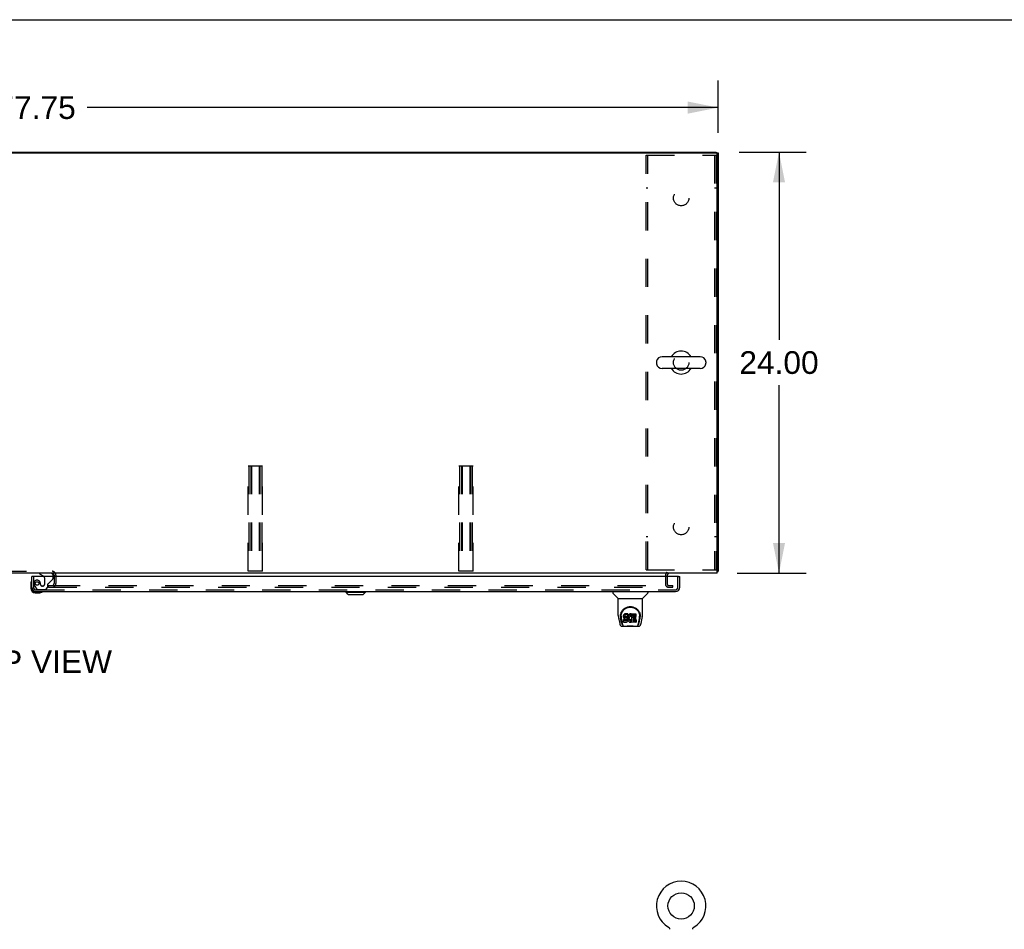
# Model space of a CAD drawing. Header units: inches. Extents: x 0 to 293, y 0 to 190.
# Tile 26 of 30: x 90 to 146, y 138 to 190. Entities that reach past the tile are written whole.
import ezdxf

# ---------------------------------------------------------------- set-up
doc = ezdxf.new("R2010")
doc.units = ezdxf.units.IN
doc.header["$LTSCALE"] = 16.12069
doc.header["$MEASUREMENT"] = 0
doc.linetypes.add('HIDDEN', pattern=[0.2, 0.1, -0.1])
doc.layers.get('0').update_dxf_attribs({"linetype": 'CONTINUOUS'})
for name, color, linetype in [('DEFAULT_2', 8, 'HIDDEN'), ('DIMENSIONS', 7, 'CONTINUOUS'), ('MAIN_RH_DOOR_ASSEMBLY', 7, 'CONTINUOUS')]:
    doc.layers.add(name, color=color, linetype=linetype)
doc.styles.get("Standard").update_dxf_attribs({"font": 'arial.ttf'})
doc.dimstyles.new('DIMSTYLE_1', dxfattribs={"dimtxt": 1.293103, "dimasz": 1.724138, "dimexe": 0.09, "dimexo": 0.07, "dimgap": 0.0375, "dimtad": 0, "dimtih": 1, "dimtoh": 1, "dimzin": 4, "dimdsep": 46, "dimtxsty": 'Standard', "dimblk": '_FILLED', "dimblk1": '_FILLED', "dimblk2": '_FILLED', "dimcen": 0.09, "dimazin": 1, "dimtfac": 1, "dimtdec": 3, "dimtofl": 0, "dimtmove": 0, "dimatfit": 3, "dimldrblk": '_FILLED', "dimfxl": 0, "dimtolj": 1, "dimtzin": 4, "dimarcsym": 0})

# ---------------------------------------------------------------- blocks, each defined once
blk = doc.blocks.new('_FILLED')
at = {"color": 0, "linetype": 'ByBlock'}
blk.add_solid([(0, 0), (-1, 0.2), (-1, -0.2)], dxfattribs=at)
blk = doc.blocks.new('*D1')
at = {"layer": 'DIMENSIONS', "color": 2, "linetype": 'Continuous'}
for p, q in [((51.763, 183.215), (51.763, 186.196)), ((129.513, 183.215), (129.513, 186.196)), ((51.763, 184.645), (87.733, 184.645)), ((129.513, 184.645), (93.544, 184.645))]:
    blk.add_line(p, q, dxfattribs=at)
at = {"layer": 'DIMENSIONS', "color": 2, "linetype": 'Continuous', "xscale": 1.724137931, "yscale": 1.724137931, "zscale": 1.724137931, "rotation": 180}
blk.add_blockref('_FILLED', (51.763, 184.645), dxfattribs=at)
at = {"layer": 'DIMENSIONS', "color": 2, "linetype": 'Continuous', "xscale": 1.724137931, "yscale": 1.724137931, "zscale": 1.724137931}
blk.add_blockref('_FILLED', (129.513, 184.645), dxfattribs=at)
at = {"layer": 'DIMENSIONS', "color": 2, "linetype": 'Continuous', "insert": (90.638, 185.291), "char_height": 1.2931, "width": 4.51865, "attachment_point": 2, "line_spacing_factor": 0.9}
blk.add_mtext('77.75', dxfattribs=at)
blk = doc.blocks.new('*D2')
at = {"layer": 'DIMENSIONS', "color": 2, "linetype": 'Continuous'}
for p, q in [((130.72, 182.112), (134.539, 182.112)), ((132.987, 182.112), (132.987, 171.406)), ((132.987, 158.112), (132.987, 168.819)), ((130.606, 158.112), (134.539, 158.112))]:
    blk.add_line(p, q, dxfattribs=at)
at = {"layer": 'DIMENSIONS', "color": 2, "linetype": 'Continuous', "xscale": 1.724137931, "yscale": 1.724137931, "zscale": 1.724137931}
for p, rotation in [((132.987, 182.112), 90), ((132.987, 158.112), 270)]:
    blk.add_blockref('_FILLED', p, dxfattribs=dict(at, rotation=rotation))
at = {"layer": 'DIMENSIONS', "color": 2, "linetype": 'Continuous', "insert": (132.987, 170.759), "char_height": 1.2931, "width": 4.51865, "attachment_point": 2, "line_spacing_factor": 0.9}
blk.add_mtext('24.00', dxfattribs=at)

msp = doc.modelspace()

# ---------------------------------------------------------------- linework, layer by layer
at = {"color": 7, "linetype": 'Continuous'}
for p, q in [((0, 189.655), (293.103, 189.655)), ((51.763, 182.06), (129.513, 182.06)), ((51.867, 182.112), (129.409, 182.112)), ((90.638, 182.112), (90.638, 182.06)), ((129.409, 182.112), (129.409, 182.06)), ((129.461, 158.112), (129.461, 182.008)), ((129.513, 182.06), (129.513, 158.216)), ((125.999, 170.151), (125.999, 170.074)), ((128.489, 170.447), (126.329, 170.447)), ((128.819, 170.151), (128.819, 170.074)), ((128.489, 169.778), (126.329, 169.778)), ((129.461, 158.112), (51.815, 158.112)), ((91.659, 157.97), (91.659, 157.908)), ((126.617, 157.97), (126.617, 157.908)), ((129.513, 158.216), (129.461, 158.216)), ((126.686, 137.927), (126.691, 137.925)), ((126.687, 137.927), (126.688, 137.926)), ((126.691, 137.925), (126.695, 137.922)), ((126.695, 137.922), (126.699, 137.919)), ((126.699, 137.919), (126.703, 137.915)), ((126.703, 137.916), (126.707, 137.912)), ((126.707, 137.912), (126.711, 137.909)), ((126.711, 137.909), (126.715, 137.905)), ((126.715, 137.905), (126.718, 137.901)), ((126.718, 137.901), (126.722, 137.897)), ((126.721, 137.897), (126.725, 137.893)), ((126.725, 137.893), (126.728, 137.889)), ((126.728, 137.889), (126.731, 137.885)), ((126.731, 137.885), (126.734, 137.88)), ((126.734, 137.881), (126.736, 137.876)), ((126.736, 137.876), (126.739, 137.871)), ((126.739, 137.872), (126.741, 137.867)), ((126.741, 137.867), (126.743, 137.862)), ((126.743, 137.862), (126.745, 137.857)), ((126.745, 137.857), (126.747, 137.852)), ((126.747, 137.852), (126.749, 137.847)), ((126.749, 137.848), (126.75, 137.842)), ((126.75, 137.842), (126.751, 137.837)), ((126.751, 137.837), (126.752, 137.832)), ((126.752, 137.832), (126.753, 137.827)), ((126.753, 137.827), (126.754, 137.822)), ((126.754, 137.812), (126.754, 137.807)), ((128.064, 137.812), (128.065, 137.817)), ((128.064, 137.807), (128.064, 137.812)), ((128.065, 137.822), (128.066, 137.827)), ((128.065, 137.817), (128.065, 137.822)), ((128.066, 137.827), (128.067, 137.832)), ((128.067, 137.832), (128.068, 137.837)), ((128.068, 137.837), (128.069, 137.842)), ((128.069, 137.842), (128.07, 137.848)), ((128.07, 137.847), (128.072, 137.852)), ((128.072, 137.852), (128.074, 137.857)), ((128.074, 137.857), (128.076, 137.862)), ((128.076, 137.862), (128.078, 137.867)), ((128.078, 137.867), (128.08, 137.872)), ((128.08, 137.871), (128.083, 137.876)), ((128.082, 137.876), (128.085, 137.881)), ((128.085, 137.88), (128.088, 137.885)), ((128.088, 137.885), (128.091, 137.889)), ((128.091, 137.889), (128.094, 137.893)), ((128.094, 137.893), (128.097, 137.897)), ((128.097, 137.897), (128.101, 137.901)), ((128.101, 137.901), (128.104, 137.905)), ((128.104, 137.905), (128.108, 137.909)), ((128.108, 137.909), (128.112, 137.912)), ((128.112, 137.912), (128.116, 137.916)), ((128.116, 137.915), (128.12, 137.919)), ((128.12, 137.919), (128.124, 137.922)), ((128.124, 137.922), (128.128, 137.925)), ((128.124, 137.922), (128.125, 137.923)), ((128.128, 137.925), (128.133, 137.927)), ((128.131, 137.926), (128.132, 137.927)), ((128.133, 137.927), (128.133, 137.927))]:
    msp.add_line(p, q, dxfattribs=at)
for points in [[(129.461, 158.197), (129.462, 158.197), (129.466, 158.198), (129.47, 158.199), (129.474, 158.2), (129.478, 158.201)], [(129.478, 158.201), (129.486, 158.202), (129.489, 158.203), (129.493, 158.204), (129.496, 158.204), (129.499, 158.205), (129.502, 158.206), (129.504, 158.207), (129.506, 158.208), (129.508, 158.209), (129.51, 158.21), (129.511, 158.211), (129.512, 158.212), (129.513, 158.214), (129.513, 158.215), (129.513, 158.216)], [(126.754, 137.822), (126.754, 137.817), (126.754, 137.812), (126.754, 137.807)]]:
    msp.add_lwpolyline(points, dxfattribs=at)
msp.add_circle((127.409, 139.138), 0.75, dxfattribs=at)
for centre, radius, start, end in [((129.409, 182.008), 0.052, 0, 90), ((127.409, 170.112), 0.655, 30.676, 149.324), ((126.156, 170.151), 0.157, 167.5716, 180), ((126.156, 170.074), 0.157, 180, 192.4284), ((126.329, 170.112), 0.334, 90, 167.5716), ((128.489, 170.112), 0.334, 12.4284, 90), ((128.662, 170.151), 0.157, 0, 12.4284), ((128.662, 170.074), 0.157, 347.5716, 360), ((126.329, 170.112), 0.334, 192.4284, 270), ((127.409, 170.112), 0.655, 210.674, 329.326), ((128.489, 170.112), 0.334, 270, 347.5716), ((91.544, 157.997), 0.115, 64.7498, 90), ((126.76, 157.97), 0.142, 90, 180), ((127.409, 139.138), 1.41, 300.818, 239.182)]:
    msp.add_arc(centre, radius, start, end, dxfattribs=at)
at = {"color": 3, "linetype": 'Continuous'}
msp.add_arc((91.544, 157.997), 0.115, 0, 64.7498, dxfattribs=at)
at = {"layer": 'DEFAULT_2', "color": 8, "linetype": 'HIDDEN'}
for p, q in [((125.409, 181.925), (129.409, 181.925)), ((125.409, 158.3), (125.409, 181.925)), ((125.513, 158.3), (125.513, 181.925)), ((129.305, 181.925), (129.305, 158.3)), ((129.409, 181.925), (129.409, 158.3)), ((125.513, 180.05), (125.409, 180.05)), ((129.409, 180.05), (129.305, 180.05)), ((102.732, 164.216), (103.545, 164.216)), ((102.732, 158.216), (102.732, 164.216)), ((102.772, 164.216), (102.772, 158.216)), ((102.88, 164.216), (102.88, 158.216)), ((102.92, 164.216), (102.92, 158.216)), ((103.357, 164.216), (103.357, 158.216)), ((103.397, 164.216), (103.397, 158.216)), ((103.505, 164.216), (103.505, 158.216)), ((103.545, 158.216), (103.545, 164.216)), ((114.732, 164.216), (115.545, 164.216)), ((114.732, 158.216), (114.732, 164.216)), ((114.772, 164.216), (114.772, 158.216)), ((114.88, 164.216), (114.88, 158.216)), ((114.92, 164.216), (114.92, 158.216)), ((115.357, 164.216), (115.357, 158.216)), ((115.397, 164.216), (115.397, 158.216)), ((115.505, 164.216), (115.505, 158.216)), ((115.545, 158.216), (115.545, 164.216)), ((125.513, 160.175), (125.409, 160.175)), ((129.409, 160.175), (129.305, 160.175)), ((125.409, 158.3), (129.409, 158.3)), ((88.482, 158.216), (91.544, 158.216)), ((91.659, 157.997), (91.659, 157.97)), ((91.659, 157.908), (91.659, 157.519)), ((91.763, 157.997), (91.763, 157.519)), ((103.545, 158.216), (102.732, 158.216)), ((115.545, 158.216), (114.732, 158.216)), ((126.513, 157.97), (126.513, 157.486)), ((126.617, 157.908), (126.617, 157.486)), ((91.347, 157.404), (91.544, 157.404)), ((91.347, 157.3), (91.347, 157.404)), ((91.347, 157.3), (126.597, 157.3)), ((91.544, 157.404), (126.597, 157.404)), ((126.625, 157.404), (126.93, 157.404)), ((126.625, 157.3), (126.93, 157.3)), ((126.93, 157.3), (126.93, 157.404)), ((126.686, 137.927), (126.686, 137.927)), ((126.694, 137.923), (126.695, 137.922)), ((128.133, 137.927), (128.133, 137.927))]:
    msp.add_line(p, q, dxfattribs=at)
for centre in [(127.409, 179.487), (127.409, 170.112), (127.409, 160.737)]:
    msp.add_circle(centre, 0.438, dxfattribs=at)
for centre, radius, start, end in [((91.544, 157.997), 0.219, 0, 90), ((126.76, 157.97), 0.246, 130.9655, 180), ((91.544, 157.519), 0.219, 270, 360), ((91.544, 157.519), 0.115, 270, 360), ((126.7, 157.486), 0.186, 180, 270), ((126.7, 157.486), 0.0823, 180, 270)]:
    msp.add_arc(centre, radius, start, end, dxfattribs=at)
at = {"layer": 'MAIN_RH_DOOR_ASSEMBLY', "color": 7, "linetype": 'Continuous'}
for p, q in [((90.45, 157.908), (90.388, 157.908)), ((90.83, 158.112), (90.83, 158.073)), ((90.83, 158.073), (91.069, 157.935)), ((91.617, 157.908), (91.617, 157.955)), ((127.264, 157.908), (127.326, 157.908)), ((90.328, 157.514), (90.328, 157.257)), ((90.375, 157.649), (90.373, 157.643)), ((90.388, 157.301), (90.388, 157.257)), ((90.591, 157.054), (90.635, 157.054)), ((90.591, 156.994), (90.848, 156.994)), ((90.886, 156.997), (90.848, 156.994)), ((90.977, 157.039), (90.983, 157.041)), ((108.305, 157.015), (108.305, 157.054)), ((108.305, 157.015), (109.409, 157.015)), ((108.424, 156.897), (108.305, 157.015)), ((108.307, 157.015), (108.307, 157.054)), ((108.425, 156.897), (108.307, 157.015)), ((108.424, 156.897), (109.291, 156.897)), ((109.291, 156.897), (109.409, 157.015)), ((109.409, 157.015), (109.409, 157.054)), ((123.509, 157.054), (123.509, 156.992)), ((123.819, 156.667), (123.521, 156.964)), ((123.824, 156.661), (125.202, 156.661)), ((123.824, 155.689), (123.824, 156.661)), ((125.202, 155.69), (125.202, 156.661)), ((125.208, 156.667), (125.506, 156.964)), ((125.517, 157.054), (125.517, 156.992)), ((123.84, 155.546), (123.905, 155.241)), ((123.95, 155.72), (123.949, 155.657)), ((124.012, 155.268), (123.959, 155.539)), ((123.986, 155.647), (123.986, 155.624)), ((123.996, 155.526), (124.053, 155.233)), ((124.129, 155.692), (124.127, 155.669)), ((124.127, 155.602), (124.127, 155.669)), ((124.129, 155.626), (124.127, 155.602)), ((124.127, 155.602), (124.128, 155.578)), ((124.128, 155.578), (124.132, 155.554)), ((124.134, 155.716), (124.129, 155.692)), ((124.129, 155.626), (124.129, 155.692)), ((124.134, 155.649), (124.129, 155.626)), ((124.132, 155.554), (124.14, 155.532)), ((124.144, 155.738), (124.134, 155.716)), ((124.134, 155.649), (124.134, 155.716)), ((124.144, 155.671), (124.134, 155.649)), ((124.14, 155.532), (124.153, 155.512)), ((124.157, 155.758), (124.144, 155.738)), ((124.144, 155.671), (124.144, 155.738)), ((124.157, 155.691), (124.144, 155.671)), ((124.153, 155.512), (124.17, 155.495)), ((124.166, 155.766), (124.157, 155.758)), ((124.157, 155.691), (124.157, 155.758)), ((124.166, 155.699), (124.157, 155.691)), ((124.175, 155.772), (124.166, 155.766)), ((124.166, 155.699), (124.166, 155.766)), ((124.175, 155.706), (124.166, 155.699)), ((124.17, 155.495), (124.189, 155.482)), ((124.197, 155.782), (124.175, 155.772)), ((124.175, 155.706), (124.175, 155.772)), ((124.197, 155.715), (124.175, 155.706)), ((124.189, 155.482), (124.201, 155.477)), ((124.22, 155.79), (124.197, 155.782)), ((124.197, 155.715), (124.197, 155.782)), ((124.22, 155.723), (124.197, 155.715)), ((124.198, 155.59), (124.199, 155.605)), ((124.199, 155.583), (124.198, 155.59)), ((124.199, 155.605), (124.201, 155.62)), ((124.199, 155.583), (124.199, 155.605)), ((124.201, 155.576), (124.199, 155.583)), ((124.201, 155.62), (124.204, 155.627)), ((124.201, 155.576), (124.201, 155.62)), ((124.206, 155.569), (124.201, 155.576)), ((124.201, 155.477), (124.212, 155.475)), ((124.204, 155.627), (124.21, 155.632)), ((124.206, 155.569), (124.206, 155.628)), ((124.212, 155.565), (124.206, 155.569)), ((124.21, 155.632), (124.224, 155.636)), ((124.212, 155.632), (124.211, 155.632)), ((124.226, 155.628), (124.212, 155.632)), ((124.212, 155.565), (124.212, 155.632)), ((124.226, 155.561), (124.212, 155.565)), ((124.212, 155.475), (124.26, 155.475)), ((124.36, 155.79), (124.22, 155.79)), ((124.22, 155.723), (124.22, 155.79)), ((124.36, 155.723), (124.22, 155.723)), ((124.224, 155.636), (124.239, 155.637)), ((124.25, 155.629), (124.226, 155.628)), ((124.226, 155.561), (124.226, 155.628)), ((124.25, 155.562), (124.226, 155.561)), ((124.239, 155.637), (124.352, 155.637)), ((124.274, 155.627), (124.25, 155.629)), ((124.25, 155.562), (124.25, 155.629)), ((124.274, 155.561), (124.25, 155.562)), ((124.298, 155.622), (124.274, 155.627)), ((124.274, 155.561), (124.274, 155.627)), ((124.298, 155.555), (124.274, 155.561)), ((124.309, 155.617), (124.298, 155.622)), ((124.298, 155.555), (124.298, 155.622)), ((124.309, 155.551), (124.298, 155.555)), ((124.319, 155.611), (124.309, 155.617)), ((124.309, 155.551), (124.309, 155.617)), ((124.319, 155.544), (124.309, 155.551)), ((124.336, 155.594), (124.319, 155.611)), ((124.319, 155.544), (124.319, 155.611)), ((124.336, 155.527), (124.319, 155.544)), ((124.349, 155.574), (124.336, 155.594)), ((124.336, 155.527), (124.336, 155.594)), ((124.349, 155.507), (124.336, 155.527)), ((124.358, 155.552), (124.349, 155.574)), ((124.349, 155.507), (124.349, 155.574)), ((124.358, 155.485), (124.349, 155.507)), ((124.352, 155.637), (124.358, 155.638)), ((124.358, 155.638), (124.359, 155.643)), ((124.359, 155.548), (124.358, 155.552)), ((124.358, 155.485), (124.358, 155.552)), ((124.365, 155.462), (124.358, 155.485)), ((124.359, 155.643), (124.361, 155.656)), ((124.364, 155.626), (124.359, 155.581)), ((124.359, 155.514), (124.359, 155.581)), ((124.364, 155.559), (124.359, 155.514)), ((124.359, 155.514), (124.36, 155.492)), ((124.362, 155.747), (124.36, 155.79)), ((124.36, 155.723), (124.36, 155.79)), ((124.362, 155.68), (124.36, 155.723)), ((124.36, 155.492), (124.364, 155.47)), ((124.361, 155.656), (124.362, 155.68)), ((124.362, 155.68), (124.362, 155.747)), ((124.368, 155.647), (124.364, 155.626)), ((124.364, 155.559), (124.364, 155.626)), ((124.368, 155.581), (124.364, 155.559)), ((124.374, 155.669), (124.368, 155.647)), ((124.368, 155.581), (124.368, 155.647)), ((124.374, 155.602), (124.368, 155.581)), ((124.383, 155.689), (124.374, 155.669)), ((124.374, 155.602), (124.374, 155.669)), ((124.383, 155.623), (124.374, 155.602)), ((124.394, 155.709), (124.383, 155.689)), ((124.383, 155.623), (124.383, 155.689)), ((124.394, 155.642), (124.383, 155.623)), ((124.407, 155.727), (124.394, 155.709)), ((124.394, 155.642), (124.394, 155.709)), ((124.407, 155.66), (124.394, 155.642)), ((124.421, 155.744), (124.407, 155.727)), ((124.407, 155.66), (124.407, 155.727)), ((124.421, 155.677), (124.407, 155.66)), ((124.438, 155.759), (124.421, 155.744)), ((124.421, 155.677), (124.421, 155.744)), ((124.438, 155.692), (124.421, 155.677)), ((124.43, 155.53), (124.429, 155.503)), ((124.429, 155.503), (124.43, 155.49)), ((124.433, 155.557), (124.43, 155.53)), ((124.43, 155.49), (124.43, 155.53)), ((124.43, 155.49), (124.433, 155.477)), ((124.432, 155.549), (124.433, 155.544)), ((124.437, 155.569), (124.433, 155.557)), ((124.433, 155.544), (124.443, 155.519)), ((124.433, 155.477), (124.433, 155.544)), ((124.433, 155.477), (124.443, 155.452)), ((124.442, 155.581), (124.437, 155.569)), ((124.456, 155.772), (124.438, 155.759)), ((124.438, 155.692), (124.438, 155.759)), ((124.456, 155.705), (124.438, 155.692)), ((124.457, 155.604), (124.442, 155.581)), ((124.443, 155.519), (124.457, 155.496)), ((124.443, 155.452), (124.443, 155.519)), ((124.476, 155.781), (124.456, 155.772)), ((124.456, 155.705), (124.456, 155.772)), ((124.476, 155.714), (124.456, 155.705)), ((124.465, 155.615), (124.457, 155.604)), ((124.457, 155.496), (124.466, 155.486)), ((124.457, 155.429), (124.457, 155.496)), ((124.476, 155.622), (124.465, 155.615)), ((124.466, 155.486), (124.476, 155.477)), ((124.466, 155.419), (124.466, 155.486)), ((124.498, 155.786), (124.476, 155.781)), ((124.476, 155.714), (124.476, 155.781)), ((124.498, 155.719), (124.476, 155.714)), ((124.501, 155.633), (124.476, 155.622)), ((124.476, 155.477), (124.487, 155.47)), ((124.476, 155.41), (124.476, 155.477)), ((124.52, 155.788), (124.498, 155.786)), ((124.498, 155.719), (124.498, 155.786)), ((124.52, 155.721), (124.498, 155.719)), ((124.513, 155.636), (124.501, 155.633)), ((124.527, 155.636), (124.513, 155.636)), ((124.52, 155.788), (124.543, 155.788)), ((124.52, 155.721), (124.52, 155.788)), ((124.543, 155.721), (124.52, 155.721)), ((124.54, 155.633), (124.527, 155.636)), ((124.552, 155.628), (124.54, 155.633)), ((124.554, 155.786), (124.543, 155.788)), ((124.543, 155.721), (124.543, 155.788)), ((124.554, 155.719), (124.543, 155.721)), ((124.564, 155.783), (124.554, 155.786)), ((124.554, 155.719), (124.554, 155.786)), ((124.564, 155.716), (124.554, 155.719)), ((124.584, 155.699), (124.558, 155.63)), ((124.583, 155.77), (124.564, 155.783)), ((124.564, 155.716), (124.564, 155.783)), ((124.583, 155.704), (124.564, 155.716)), ((124.564, 155.473), (124.575, 155.481)), ((124.575, 155.481), (124.575, 155.414)), ((124.581, 155.48), (124.593, 155.462)), ((124.583, 155.77), (124.583, 155.704)), ((124.585, 155.767), (124.585, 155.704)), ((124.593, 155.787), (124.83, 155.787)), ((124.593, 155.395), (124.593, 155.787)), ((124.593, 155.721), (124.83, 155.721)), ((124.663, 155.633), (124.663, 155.565)), ((124.83, 155.637), (124.668, 155.637)), ((124.668, 155.628), (124.799, 155.628)), ((124.668, 155.561), (124.799, 155.561)), ((124.799, 155.479), (124.669, 155.479)), ((124.804, 155.623), (124.804, 155.483)), ((124.834, 155.783), (124.834, 155.642)), ((124.974, 155.233), (125.031, 155.523)), ((125.015, 155.268), (125.068, 155.539)), ((125.031, 155.523), (125.031, 155.527)), ((125.077, 155.72), (125.078, 155.657)), ((125.084, 155.634), (125.084, 155.634)), ((125.122, 155.241), (125.187, 155.546)), ((124.029, 155.086), (124.998, 155.086)), ((124.071, 155.165), (124.063, 155.165)), ((124.069, 155.169), (124.072, 155.159)), ((124.073, 155.158), (124.072, 155.159)), ((124.115, 155.086), (124.109, 155.086)), ((124.115, 155.086), (124.114, 155.086)), ((124.13, 155.316), (124.13, 155.458)), ((124.194, 155.463), (124.134, 155.462)), ((124.134, 155.395), (124.134, 155.462)), ((124.194, 155.396), (124.134, 155.395)), ((124.135, 155.311), (124.279, 155.311)), ((124.254, 155.463), (124.194, 155.463)), ((124.194, 155.396), (124.194, 155.463)), ((124.254, 155.396), (124.194, 155.396)), ((124.27, 155.464), (124.254, 155.463)), ((124.254, 155.396), (124.254, 155.463)), ((124.27, 155.397), (124.254, 155.396)), ((124.26, 155.475), (124.267, 155.474)), ((124.267, 155.474), (124.274, 155.472)), ((124.276, 155.468), (124.27, 155.464)), ((124.27, 155.397), (124.27, 155.464)), ((124.276, 155.401), (124.27, 155.397)), ((124.274, 155.472), (124.28, 155.467)), ((124.278, 155.469), (124.276, 155.468)), ((124.276, 155.401), (124.276, 155.468)), ((124.282, 155.406), (124.276, 155.401)), ((124.279, 155.311), (124.291, 155.313)), ((124.28, 155.467), (124.285, 155.461)), ((124.282, 155.406), (124.282, 155.466)), ((124.291, 155.418), (124.282, 155.406)), ((124.285, 155.461), (124.292, 155.448)), ((124.291, 155.418), (124.291, 155.45)), ((124.293, 155.425), (124.291, 155.418)), ((124.291, 155.313), (124.302, 155.317)), ((124.292, 155.448), (124.294, 155.433)), ((124.293, 155.425), (124.293, 155.437)), ((124.294, 155.433), (124.293, 155.425)), ((124.302, 155.317), (124.322, 155.331)), ((124.322, 155.331), (124.339, 155.348)), ((124.339, 155.348), (124.345, 155.357)), ((124.345, 155.357), (124.351, 155.368)), ((124.351, 155.368), (124.359, 155.391)), ((124.359, 155.391), (124.366, 155.414)), ((124.364, 155.47), (124.368, 155.448)), ((124.367, 155.438), (124.365, 155.462)), ((124.366, 155.414), (124.367, 155.438)), ((124.367, 155.438), (124.367, 155.452)), ((124.368, 155.448), (124.375, 155.427)), ((124.375, 155.427), (124.396, 155.388)), ((124.396, 155.388), (124.409, 155.369)), ((124.409, 155.369), (124.424, 155.353)), ((124.424, 155.353), (124.44, 155.338)), ((124.44, 155.338), (124.458, 155.324)), ((124.443, 155.452), (124.457, 155.429)), ((124.457, 155.429), (124.466, 155.419)), ((124.458, 155.324), (124.468, 155.319)), ((124.466, 155.419), (124.476, 155.41)), ((124.468, 155.319), (124.478, 155.315)), ((124.476, 155.41), (124.487, 155.403)), ((124.478, 155.315), (124.5, 155.31)), ((124.487, 155.47), (124.499, 155.465)), ((124.487, 155.403), (124.487, 155.47)), ((124.487, 155.403), (124.499, 155.398)), ((124.499, 155.465), (124.512, 155.462)), ((124.499, 155.398), (124.499, 155.465)), ((124.499, 155.398), (124.512, 155.396)), ((124.5, 155.31), (124.522, 155.307)), ((124.512, 155.462), (124.526, 155.462)), ((124.512, 155.396), (124.512, 155.462)), ((124.512, 155.396), (124.526, 155.395)), ((124.522, 155.307), (124.544, 155.31)), ((124.526, 155.462), (124.539, 155.464)), ((124.526, 155.395), (124.526, 155.462)), ((124.526, 155.395), (124.539, 155.397)), ((124.539, 155.464), (124.552, 155.468)), ((124.539, 155.397), (124.539, 155.464)), ((124.539, 155.397), (124.552, 155.401)), ((124.544, 155.31), (124.565, 155.317)), ((124.552, 155.468), (124.564, 155.473)), ((124.552, 155.401), (124.552, 155.468)), ((124.552, 155.401), (124.564, 155.407)), ((124.564, 155.407), (124.564, 155.473)), ((124.564, 155.407), (124.575, 155.414)), ((124.565, 155.317), (124.584, 155.329)), ((124.581, 155.413), (124.593, 155.395)), ((124.584, 155.329), (124.585, 155.329)), ((124.595, 155.329), (124.585, 155.329)), ((124.595, 155.316), (124.595, 155.329)), ((124.831, 155.311), (124.6, 155.311)), ((124.665, 155.474), (124.665, 155.397)), ((124.669, 155.459), (124.831, 155.459)), ((124.669, 155.392), (124.831, 155.392)), ((124.835, 155.455), (124.835, 155.316)), ((124.913, 155.086), (124.912, 155.086)), ((124.954, 155.159), (124.958, 155.169)), ((124.954, 155.158), (124.954, 155.159)), ((124.964, 155.165), (124.956, 155.165))]:
    msp.add_line(p, q, dxfattribs=at)
at = {"layer": 'MAIN_RH_DOOR_ASSEMBLY', "color": 3, "linetype": 'Continuous'}
for p, q in [((90.388, 157.301), (90.388, 157.908)), ((127.264, 157.908), (90.45, 157.908)), ((127.326, 157.301), (127.326, 157.908)), ((90.635, 157.054), (127.079, 157.054))]:
    msp.add_line(p, q, dxfattribs=at)
at = {"layer": 'MAIN_RH_DOOR_ASSEMBLY', "color": 8, "linetype": 'HIDDEN'}
for p, q in [((90.492, 157.908), (90.492, 157.301)), ((91.46, 158.112), (90.83, 158.112)), ((91.118, 157.849), (91.118, 157.469)), ((91.369, 157.543), (91.588, 157.762)), ((91.617, 157.833), (91.617, 157.908)), ((127.222, 157.301), (127.222, 157.908)), ((90.567, 157.357), (90.668, 157.213)), ((90.733, 157.179), (91.184, 157.179)), ((90.889, 157.469), (90.889, 157.458)), ((91.02, 157.371), (90.987, 157.371)), ((91.184, 157.179), (91.31, 157.305)), ((91.31, 157.305), (91.31, 157.484)), ((90.635, 157.158), (127.079, 157.158))]:
    msp.add_line(p, q, dxfattribs=at)
at = {"layer": 'MAIN_RH_DOOR_ASSEMBLY', "color": 7, "linetype": 'Continuous'}
for points in [[(123.943, 155.647), (123.945, 155.689), (123.953, 155.741), (123.964, 155.79), (123.98, 155.836), (123.998, 155.88), (124.02, 155.921), (124.044, 155.959), (124.071, 155.995), (124.101, 156.028), (124.133, 156.059), (124.167, 156.088), (124.204, 156.113), (124.243, 156.136), (124.284, 156.156), (124.327, 156.173), (124.371, 156.187), (124.417, 156.196), (124.464, 156.202), (124.512, 156.205), (124.559, 156.203), (124.606, 156.197), (124.652, 156.188), (124.696, 156.175), (124.739, 156.158), (124.781, 156.138), (124.82, 156.116), (124.856, 156.09), (124.891, 156.062), (124.923, 156.031), (124.953, 155.998), (124.98, 155.962), (125.005, 155.924), (125.027, 155.884), (125.046, 155.841), (125.061, 155.795), (125.073, 155.746), (125.081, 155.695), (125.084, 155.647)], [(123.986, 155.647), (123.987, 155.667), (123.988, 155.691), (123.991, 155.715), (123.995, 155.739), (123.999, 155.763), (124.005, 155.786), (124.012, 155.809), (124.02, 155.831), (124.028, 155.852), (124.038, 155.873), (124.048, 155.894), (124.059, 155.913), (124.07, 155.932), (124.082, 155.95), (124.095, 155.967), (124.108, 155.984), (124.122, 156), (124.136, 156.015), (124.15, 156.029), (124.165, 156.042), (124.18, 156.055), (124.195, 156.067), (124.211, 156.078), (124.226, 156.089), (124.242, 156.099), (124.258, 156.108), (124.274, 156.116), (124.29, 156.124), (124.306, 156.131), (124.321, 156.138), (124.337, 156.144), (124.353, 156.149), (124.369, 156.154), (124.385, 156.158), (124.401, 156.162), (124.417, 156.165), (124.433, 156.168), (124.449, 156.17), (124.465, 156.172), (124.481, 156.173), (124.497, 156.174), (124.513, 156.174), (124.529, 156.174), (124.545, 156.173), (124.56, 156.172), (124.576, 156.17), (124.592, 156.168), (124.608, 156.165), (124.624, 156.162), (124.64, 156.158), (124.656, 156.154), (124.672, 156.149), (124.688, 156.144), (124.704, 156.138), (124.72, 156.132), (124.736, 156.124), (124.752, 156.117), (124.768, 156.108), (124.784, 156.099), (124.8, 156.089), (124.815, 156.079), (124.831, 156.068), (124.846, 156.056), (124.861, 156.043), (124.876, 156.03), (124.89, 156.015), (124.904, 156), (124.918, 155.985), (124.931, 155.968), (124.944, 155.951), (124.956, 155.932), (124.968, 155.913), (124.979, 155.894), (124.989, 155.874), (124.999, 155.853), (125.007, 155.831), (125.015, 155.809), (125.022, 155.786), (125.027, 155.763), (125.032, 155.74), (125.036, 155.716), (125.038, 155.692), (125.04, 155.667), (125.04, 155.647)], [(123.824, 155.689), (123.825, 155.662), (123.828, 155.62), (123.834, 155.578), (123.84, 155.546)], [(123.943, 155.634), (123.943, 155.638), (123.943, 155.647)], [(123.986, 155.624), (123.987, 155.608), (123.988, 155.579), (123.992, 155.551), (123.996, 155.526)], [(125.031, 155.527), (125.032, 155.53), (125.032, 155.533), (125.033, 155.536), (125.033, 155.539), (125.034, 155.542), (125.034, 155.545), (125.035, 155.549), (125.035, 155.552), (125.036, 155.556), (125.036, 155.559), (125.037, 155.563), (125.037, 155.567), (125.038, 155.571), (125.038, 155.575), (125.038, 155.579), (125.039, 155.584), (125.039, 155.588), (125.039, 155.592), (125.04, 155.597), (125.04, 155.602), (125.04, 155.606), (125.04, 155.611), (125.04, 155.616), (125.04, 155.621), (125.04, 155.647)], [(125.084, 155.647), (125.084, 155.639), (125.084, 155.634)], [(125.187, 155.546), (125.193, 155.577), (125.199, 155.619), (125.202, 155.662), (125.202, 155.69)], [(123.905, 155.241), (123.908, 155.226), (123.914, 155.205), (123.919, 155.186), (123.926, 155.17), (123.932, 155.155), (123.94, 155.141), (123.948, 155.129), (123.957, 155.118), (123.968, 155.108), (123.981, 155.099), (123.994, 155.093), (124.009, 155.088), (124.025, 155.086), (124.029, 155.086)], [(124.053, 155.233), (124.055, 155.222), (124.058, 155.208), (124.062, 155.194), (124.065, 155.181), (124.069, 155.169)], [(124.073, 155.158), (124.078, 155.146), (124.084, 155.134), (124.091, 155.123), (124.097, 155.114), (124.105, 155.106), (124.113, 155.099), (124.122, 155.093), (124.131, 155.089), (124.141, 155.086), (124.149, 155.086)], [(124.134, 155.462), (124.134, 155.462), (124.133, 155.462), (124.133, 155.462), (124.133, 155.462), (124.132, 155.462), (124.132, 155.461), (124.131, 155.461), (124.131, 155.461), (124.131, 155.46), (124.13, 155.46), (124.13, 155.459), (124.13, 155.459), (124.13, 155.458), (124.13, 155.458)], [(124.134, 155.395), (124.134, 155.395), (124.133, 155.395), (124.133, 155.395), (124.133, 155.395), (124.132, 155.395), (124.132, 155.395), (124.131, 155.394), (124.131, 155.394), (124.131, 155.394), (124.13, 155.393), (124.13, 155.393), (124.13, 155.392), (124.13, 155.392), (124.13, 155.391)], [(124.23, 155.086), (124.25, 155.086), (124.273, 155.088), (124.296, 155.09), (124.321, 155.093), (124.346, 155.096), (124.373, 155.099), (124.401, 155.101), (124.429, 155.104), (124.458, 155.105), (124.487, 155.106), (124.516, 155.107), (124.545, 155.106), (124.574, 155.105), (124.603, 155.103), (124.631, 155.101), (124.658, 155.098), (124.684, 155.095), (124.709, 155.093), (124.733, 155.09), (124.755, 155.088), (124.777, 155.086), (124.797, 155.086)], [(124.23, 155.086), (124.252, 155.086), (124.279, 155.088), (124.306, 155.091), (124.363, 155.096)], [(124.363, 155.096), (124.392, 155.099), (124.422, 155.102), (124.452, 155.103), (124.483, 155.105), (124.513, 155.105), (124.543, 155.105), (124.574, 155.103), (124.604, 155.102), (124.634, 155.099), (124.663, 155.096), (124.72, 155.091)], [(124.72, 155.091), (124.748, 155.088), (124.774, 155.086), (124.797, 155.086)], [(124.878, 155.086), (124.885, 155.086), (124.895, 155.089), (124.905, 155.093), (124.914, 155.099), (124.922, 155.105), (124.93, 155.114), (124.936, 155.123), (124.943, 155.133), (124.949, 155.146), (124.954, 155.158)], [(124.958, 155.169), (124.962, 155.181), (124.965, 155.194), (124.968, 155.208), (124.972, 155.222), (124.974, 155.233)], [(124.998, 155.086), (125.013, 155.087), (125.026, 155.09), (125.039, 155.095), (125.05, 155.102), (125.061, 155.11), (125.07, 155.119), (125.079, 155.129), (125.086, 155.139), (125.093, 155.151), (125.099, 155.163), (125.104, 155.177), (125.11, 155.192), (125.115, 155.209), (125.119, 155.228), (125.122, 155.241)]]:
    msp.add_lwpolyline(points, dxfattribs=at)
at = {"layer": 'MAIN_RH_DOOR_ASSEMBLY', "color": 8, "linetype": 'HIDDEN'}
msp.add_circle((90.692, 157.521), 0.101, dxfattribs=at)
at = {"layer": 'MAIN_RH_DOOR_ASSEMBLY', "color": 7, "linetype": 'Continuous'}
for centre, radius, start, end in [((91.018, 157.849), 0.1, 36.5468, 59.908), ((91.46, 157.955), 0.157, 79.8896, 90), ((91.46, 157.955), 0.157, 0, 68.6178), ((90.578, 157.514), 0.25, 149.1101, 180), ((90.591, 157.257), 0.263, 180, 270), ((90.377, 157.634), 0.015, 96.3796, 149.1101), ((90.373, 157.634), 0.015, 0, 83.6204), ((90.591, 157.257), 0.203, 180, 270), ((90.848, 157.244), 0.25, 270, 300.8899), ((90.968, 157.039), 0.015, 6.3796, 90), ((90.968, 157.043), 0.015, 300.8899, 353.6204), ((123.549, 156.992), 0.0394, 180, 225), ((123.833, 156.68), 0.0197, 225, 262.5), ((125.194, 156.68), 0.0197, 277.5, 315), ((125.478, 156.992), 0.0394, 315, 360)]:
    msp.add_arc(centre, radius, start, end, dxfattribs=at)
at = {"layer": 'MAIN_RH_DOOR_ASSEMBLY', "color": 8, "linetype": 'HIDDEN'}
for centre, radius, start, end in [((91.018, 157.849), 0.1, 0, 36.5468), ((91.46, 157.955), 0.157, 68.6178, 79.8896), ((91.517, 157.833), 0.1, 315, 360), ((90.635, 157.301), 0.142, 180, 270), ((90.692, 157.521), 0.187, 17.8482, 196.8439), ((90.883, 157.579), 0.386, 196.8439, 215.1), ((90.733, 157.258), 0.079, 215.1, 270), ((90.497, 157.458), 0.393, 1.6607, 17.9298), ((90.987, 157.469), 0.098, 180, 270), ((91.02, 157.469), 0.098, 270, 360), ((91.349, 157.484), 0.039, 111.6096, 180), ((91.298, 157.614), 0.1, 291.6096, 315), ((127.079, 157.301), 0.142, 270, 360)]:
    msp.add_arc(centre, radius, start, end, dxfattribs=at)
at = {"layer": 'MAIN_RH_DOOR_ASSEMBLY', "color": 3, "linetype": 'Continuous'}
for centre, start, end in [((90.635, 157.301), 180, 270), ((127.079, 157.301), 270, 360)]:
    msp.add_arc(centre, 0.246, start, end, dxfattribs=at)
at = {"layer": 'MAIN_RH_DOOR_ASSEMBLY', "color": 7, "linetype": 'Continuous'}
for centre, major_axis, ratio, start_param, end_param in [((124.513, 155.647), (0, 0.565), 0.999848, 1.129542, 1.76365), ((124.554, 155.632), (0, 0.00448), 1, -3.557718, -1.937287), ((124.578, 155.477), (0, 0.00448), 1, 0, 0.651783), ((124.578, 155.477), (0.00448, 0), 1, 0.594971, 1.570796), ((124.58, 155.767), (0.00448, 0), 1, 0.003891, 0.905353), ((124.58, 155.7), (0.00448, 0), 1, 0.003842, 0.905353), ((124.668, 155.633), (0.00448, 0), 1, 1.570796, 3.141593), ((124.668, 155.565), (0.00448, 0), 1, -3.141593, -1.570796), ((124.668, 155.632), (0.00448, 0), 1, -2.747552, -2.072978), ((124.669, 155.474), (0.00448, 0), 1, 1.570796, 3.141593), ((124.668, 155.632), (0, 0.00448), 1, -3.643774, -3.141593), ((124.799, 155.623), (0.00448, 0), 1, 0, 1.570796), ((124.799, 155.556), (0.00448, 0), 1, 0, 1.570796), ((124.799, 155.483), (0.00448, 0), 1, -1.570796, 0), ((124.83, 155.783), (0.00448, 0), 1, 0, 1.570796), ((124.83, 155.716), (0.00448, 0), 1, 0, 1.570796), ((124.83, 155.642), (0.00448, 0), 1, -1.570796, 0), ((124.513, 155.647), (0, 0.565), 0.999848, 4.519536, 5.157611), ((124.07, 155.519), (0.007, 0.354), 0.213027, -3.923008, -3.13761), ((124.135, 155.316), (0, 0.00483), 1, 1.570796, 3.141593), ((124.578, 155.41), (0, 0.00448), 1, 0, 0.651783), ((124.578, 155.41), (0.00448, 0), 1, 0.594971, 1.570796), ((124.6, 155.316), (0.00448, 0), 1, -3.141593, -1.570796), ((124.669, 155.464), (0.00448, 0), 1, -3.141593, -1.570796), ((124.669, 155.397), (0.00448, 0), 1, -3.141593, -1.570796), ((124.831, 155.455), (0.00448, 0), 1, 0, 1.570796), ((124.831, 155.388), (0.00448, 0), 1, 0, 1.570796), ((124.831, 155.316), (0.00448, 0), 1, -1.570796, 0), ((124.957, 155.519), (-0.007, 0.354), 0.213027, -3.145575, -2.360177)]:
    msp.add_ellipse(centre, major_axis=major_axis, ratio=ratio, start_param=start_param, end_param=end_param, dxfattribs=at)

# ---------------------------------------------------------------- texts
at = {"layer": 'DIMENSIONS', "color": 2, "linetype": 'Continuous', "insert": (90.55, 153.712), "char_height": 1.2931, "width": 8.81137, "attachment_point": 2, "line_spacing_factor": 0.9}
msp.add_mtext('TOP VIEW', dxfattribs=at)

# ---------------------------------------------------------------- dimensions: what is measured, and where the dimension line sits
at = {"layer": 'DIMENSIONS', "color": 2, "linetype": 'Continuous'}
for base, p1, p2, angle, picture, middle in [((51.763, 184.645), (129.513, 186.266), (51.763, 186.266), 180, '*D1', (90.643, 184.628)), ((132.987, 182.112), (130.536, 158.112), (130.65, 182.112), 90, '*D2', (132.97, 170.105))]:
    dim = msp.add_linear_dim(base=base, p1=p1, p2=p2, angle=angle, dimstyle='DIMSTYLE_1', dxfattribs=at)
    dim.commit()
    dim.dimension.update_dxf_attribs({"geometry": picture, "text_midpoint": middle, "dimtype": 160})

doc.saveas('drawing.dxf')
